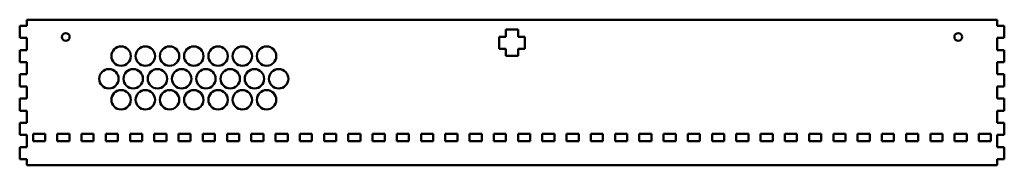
# Model space of a CAD drawing. Header units: millimetres. Extents: x 356 to 762, y 402 to 462.
import ezdxf

# ---------------------------------------------------------------- set-up
doc = ezdxf.new("R2010")
doc.units = ezdxf.units.MM
doc.header["$LTSCALE"] = 4
doc.layers.add('Visible (ANSI)', color=7, linetype='Continuous', lineweight=50)

msp = doc.modelspace()

# ---------------------------------------------------------------- linework, layer by layer
at = {"layer": 'Visible (ANSI)'}
for p, q in [((355.8, 459.3), (358.8, 459.3)), ((355.8, 459.3), (355.8, 454.3)), ((358.8, 459.3), (358.8, 461.8)), ((758.8, 461.8), (358.8, 461.8)), ((758.8, 461.8), (758.8, 459.3)), ((758.8, 459.3), (761.8, 459.3)), ((761.8, 454.3), (761.8, 459.3)), ((553.55, 454.8), (556.3, 454.8)), ((553.55, 449.8), (553.55, 454.8)), ((556.3, 457.7), (561.3, 457.7)), ((556.3, 454.8), (556.3, 457.7)), ((561.3, 457.7), (561.3, 454.8)), ((561.3, 454.8), (564.05, 454.8)), ((564.05, 454.8), (564.05, 449.8)), ((358.8, 454.3), (355.8, 454.3)), ((358.8, 449.3), (358.8, 454.3)), ((758.8, 454.3), (758.8, 449.3)), ((761.8, 454.3), (758.8, 454.3)), ((355.8, 449.3), (358.8, 449.3)), ((355.8, 449.3), (355.8, 444.3)), ((556.3, 449.8), (553.55, 449.8)), ((556.3, 446.9), (556.3, 449.8)), ((561.3, 446.9), (556.3, 446.9)), ((561.3, 449.8), (561.3, 446.9)), ((564.05, 449.8), (561.3, 449.8)), ((758.8, 449.3), (761.8, 449.3)), ((761.8, 444.3), (761.8, 449.3)), ((358.8, 444.3), (355.8, 444.3)), ((358.8, 439.3), (358.8, 444.3)), ((758.8, 444.3), (758.8, 439.3)), ((761.8, 444.3), (758.8, 444.3)), ((355.8, 439.3), (358.8, 439.3)), ((355.8, 439.3), (355.8, 434.3)), ((758.8, 439.3), (761.8, 439.3)), ((761.8, 434.3), (761.8, 439.3)), ((358.8, 434.3), (355.8, 434.3)), ((358.8, 429.3), (358.8, 434.3)), ((758.8, 434.3), (758.8, 429.3)), ((761.8, 434.3), (758.8, 434.3)), ((355.8, 429.3), (358.8, 429.3)), ((355.8, 429.3), (355.8, 424.3)), ((758.8, 429.3), (761.8, 429.3)), ((761.8, 424.3), (761.8, 429.3)), ((358.8, 424.3), (355.8, 424.3)), ((358.8, 419.3), (358.8, 424.3)), ((758.8, 424.3), (758.8, 419.3)), ((761.8, 424.3), (758.8, 424.3)), ((355.8, 419.3), (358.8, 419.3)), ((355.8, 419.3), (355.8, 414.3)), ((758.8, 419.3), (761.8, 419.3)), ((761.8, 414.3), (761.8, 419.3)), ((358.8, 414.3), (355.8, 414.3)), ((358.8, 409.3), (358.8, 414.3)), ((361.3, 414.8), (361.3, 411.8)), ((366.3, 414.8), (361.3, 414.8)), ((366.3, 411.8), (366.3, 414.8)), ((371.3, 414.8), (371.3, 411.8)), ((376.3, 414.8), (371.3, 414.8)), ((376.3, 411.8), (376.3, 414.8)), ((381.3, 414.8), (381.3, 411.8)), ((386.3, 414.8), (381.3, 414.8)), ((386.3, 411.8), (386.3, 414.8)), ((391.3, 414.8), (391.3, 411.8)), ((396.3, 414.8), (391.3, 414.8)), ((396.3, 411.8), (396.3, 414.8)), ((401.3, 414.8), (401.3, 411.8)), ((406.3, 414.8), (401.3, 414.8)), ((406.3, 411.8), (406.3, 414.8)), ((411.3, 414.8), (411.3, 411.8)), ((416.3, 414.8), (411.3, 414.8)), ((416.3, 411.8), (416.3, 414.8)), ((421.3, 414.8), (421.3, 411.8)), ((426.3, 414.8), (421.3, 414.8)), ((426.3, 411.8), (426.3, 414.8)), ((431.3, 414.8), (431.3, 411.8)), ((436.3, 414.8), (431.3, 414.8)), ((436.3, 411.8), (436.3, 414.8)), ((441.3, 414.8), (441.3, 411.8)), ((446.3, 414.8), (441.3, 414.8)), ((446.3, 411.8), (446.3, 414.8)), ((451.3, 414.8), (451.3, 411.8)), ((456.3, 414.8), (451.3, 414.8)), ((456.3, 411.8), (456.3, 414.8)), ((461.3, 414.8), (461.3, 411.8)), ((466.3, 414.8), (461.3, 414.8)), ((466.3, 411.8), (466.3, 414.8)), ((471.3, 414.8), (471.3, 411.8)), ((476.3, 414.8), (471.3, 414.8)), ((476.3, 411.8), (476.3, 414.8)), ((481.3, 414.8), (481.3, 411.8)), ((486.3, 414.8), (481.3, 414.8)), ((486.3, 411.8), (486.3, 414.8)), ((491.3, 414.8), (491.3, 411.8)), ((496.3, 414.8), (491.3, 414.8)), ((496.3, 411.8), (496.3, 414.8)), ((506.3, 414.8), (501.3, 414.8)), ((501.3, 414.8), (501.3, 411.8)), ((506.3, 411.8), (506.3, 414.8)), ((511.3, 414.8), (511.3, 411.8)), ((516.3, 414.8), (511.3, 414.8)), ((516.3, 411.8), (516.3, 414.8)), ((521.3, 414.8), (521.3, 411.8)), ((526.3, 414.8), (521.3, 414.8)), ((526.3, 411.8), (526.3, 414.8)), ((531.3, 414.8), (531.3, 411.8)), ((536.3, 414.8), (531.3, 414.8)), ((536.3, 411.8), (536.3, 414.8)), ((541.3, 414.8), (541.3, 411.8)), ((546.3, 414.8), (541.3, 414.8)), ((546.3, 411.8), (546.3, 414.8)), ((551.3, 414.8), (551.3, 411.8)), ((556.3, 414.8), (551.3, 414.8)), ((556.3, 411.8), (556.3, 414.8)), ((561.3, 414.8), (561.3, 411.8)), ((566.3, 414.8), (561.3, 414.8)), ((566.3, 411.8), (566.3, 414.8)), ((571.3, 414.8), (571.3, 411.8)), ((576.3, 414.8), (571.3, 414.8)), ((576.3, 411.8), (576.3, 414.8)), ((581.3, 414.8), (581.3, 411.8)), ((586.3, 414.8), (581.3, 414.8)), ((586.3, 411.8), (586.3, 414.8)), ((591.3, 414.8), (591.3, 411.8)), ((596.3, 414.8), (591.3, 414.8)), ((596.3, 411.8), (596.3, 414.8)), ((606.3, 414.8), (601.3, 414.8)), ((601.3, 414.8), (601.3, 411.8)), ((606.3, 411.8), (606.3, 414.8)), ((611.3, 414.8), (611.3, 411.8)), ((616.3, 414.8), (611.3, 414.8)), ((616.3, 411.8), (616.3, 414.8)), ((621.3, 414.8), (621.3, 411.8)), ((626.3, 414.8), (621.3, 414.8)), ((626.3, 411.8), (626.3, 414.8)), ((631.3, 414.8), (631.3, 411.8)), ((636.3, 414.8), (631.3, 414.8)), ((636.3, 411.8), (636.3, 414.8)), ((646.3, 414.8), (641.3, 414.8)), ((641.3, 414.8), (641.3, 411.8)), ((646.3, 411.8), (646.3, 414.8)), ((651.3, 414.8), (651.3, 411.8)), ((656.3, 414.8), (651.3, 414.8)), ((656.3, 411.8), (656.3, 414.8)), ((661.3, 414.8), (661.3, 411.8)), ((666.3, 414.8), (661.3, 414.8)), ((666.3, 411.8), (666.3, 414.8)), ((671.3, 414.8), (671.3, 411.8)), ((676.3, 414.8), (671.3, 414.8)), ((676.3, 411.8), (676.3, 414.8)), ((681.3, 414.8), (681.3, 411.8)), ((686.3, 414.8), (681.3, 414.8)), ((686.3, 411.8), (686.3, 414.8)), ((691.3, 414.8), (691.3, 411.8)), ((696.3, 414.8), (691.3, 414.8)), ((696.3, 411.8), (696.3, 414.8)), ((701.3, 414.8), (701.3, 411.8)), ((706.3, 414.8), (701.3, 414.8)), ((706.3, 411.8), (706.3, 414.8)), ((716.3, 414.8), (711.3, 414.8)), ((711.3, 414.8), (711.3, 411.8)), ((716.3, 411.8), (716.3, 414.8)), ((721.3, 414.8), (721.3, 411.8)), ((726.3, 414.8), (721.3, 414.8)), ((726.3, 411.8), (726.3, 414.8)), ((736.3, 414.8), (731.3, 414.8)), ((731.3, 414.8), (731.3, 411.8)), ((736.3, 411.8), (736.3, 414.8)), ((741.3, 414.8), (741.3, 411.8)), ((746.3, 414.8), (741.3, 414.8)), ((746.3, 411.8), (746.3, 414.8)), ((751.3, 414.8), (751.3, 411.8)), ((756.3, 414.8), (751.3, 414.8)), ((756.3, 411.8), (756.3, 414.8)), ((758.8, 414.3), (758.8, 409.3)), ((761.8, 414.3), (758.8, 414.3)), ((361.3, 411.8), (366.3, 411.8)), ((371.3, 411.8), (376.3, 411.8)), ((381.3, 411.8), (386.3, 411.8)), ((391.3, 411.8), (396.3, 411.8)), ((401.3, 411.8), (406.3, 411.8)), ((411.3, 411.8), (416.3, 411.8)), ((421.3, 411.8), (426.3, 411.8)), ((431.3, 411.8), (436.3, 411.8)), ((441.3, 411.8), (446.3, 411.8)), ((451.3, 411.8), (456.3, 411.8)), ((461.3, 411.8), (466.3, 411.8)), ((471.3, 411.8), (476.3, 411.8)), ((481.3, 411.8), (486.3, 411.8)), ((491.3, 411.8), (496.3, 411.8)), ((501.3, 411.8), (506.3, 411.8)), ((511.3, 411.8), (516.3, 411.8)), ((521.3, 411.8), (526.3, 411.8)), ((531.3, 411.8), (536.3, 411.8)), ((541.3, 411.8), (546.3, 411.8)), ((551.3, 411.8), (556.3, 411.8)), ((561.3, 411.8), (566.3, 411.8)), ((571.3, 411.8), (576.3, 411.8)), ((581.3, 411.8), (586.3, 411.8)), ((591.3, 411.8), (596.3, 411.8)), ((601.3, 411.8), (606.3, 411.8)), ((611.3, 411.8), (616.3, 411.8)), ((621.3, 411.8), (626.3, 411.8)), ((631.3, 411.8), (636.3, 411.8)), ((641.3, 411.8), (646.3, 411.8)), ((651.3, 411.8), (656.3, 411.8)), ((661.3, 411.8), (666.3, 411.8)), ((671.3, 411.8), (676.3, 411.8)), ((681.3, 411.8), (686.3, 411.8)), ((691.3, 411.8), (696.3, 411.8)), ((701.3, 411.8), (706.3, 411.8)), ((711.3, 411.8), (716.3, 411.8)), ((721.3, 411.8), (726.3, 411.8)), ((731.3, 411.8), (736.3, 411.8)), ((741.3, 411.8), (746.3, 411.8)), ((751.3, 411.8), (756.3, 411.8)), ((355.8, 409.3), (358.8, 409.3)), ((355.8, 409.3), (355.8, 404.3)), ((758.8, 409.3), (761.8, 409.3)), ((761.8, 404.3), (761.8, 409.3)), ((358.8, 404.3), (355.8, 404.3)), ((358.8, 401.8), (358.8, 404.3)), ((758.8, 404.3), (758.8, 401.8)), ((761.8, 404.3), (758.8, 404.3)), ((358.8, 401.8), (758.8, 401.8))]:
    msp.add_line(p, q, dxfattribs=at)
for centre, radius in [((374.8, 454.7), 1.6), ((742.8, 454.7), 1.6), ((397.6, 446.8), 4), ((407.6, 446.8), 4), ((417.6, 446.8), 4), ((427.6, 446.8), 4), ((437.6, 446.8), 4), ((447.6, 446.8), 4), ((457.6, 446.8), 4), ((392.6, 437.46), 4), ((402.6, 437.46), 4), ((412.6, 437.46), 4), ((422.6, 437.46), 4), ((432.6, 437.46), 4), ((442.6, 437.46), 4), ((452.6, 437.46), 4), ((462.6, 437.46), 4), ((397.6, 428.8), 4), ((407.6, 428.8), 4), ((417.6, 428.8), 4), ((427.6, 428.8), 4), ((437.6, 428.8), 4), ((447.6, 428.8), 4), ((457.6, 428.8), 4)]:
    msp.add_circle(centre, radius, dxfattribs=at)

doc.saveas('drawing.dxf')
